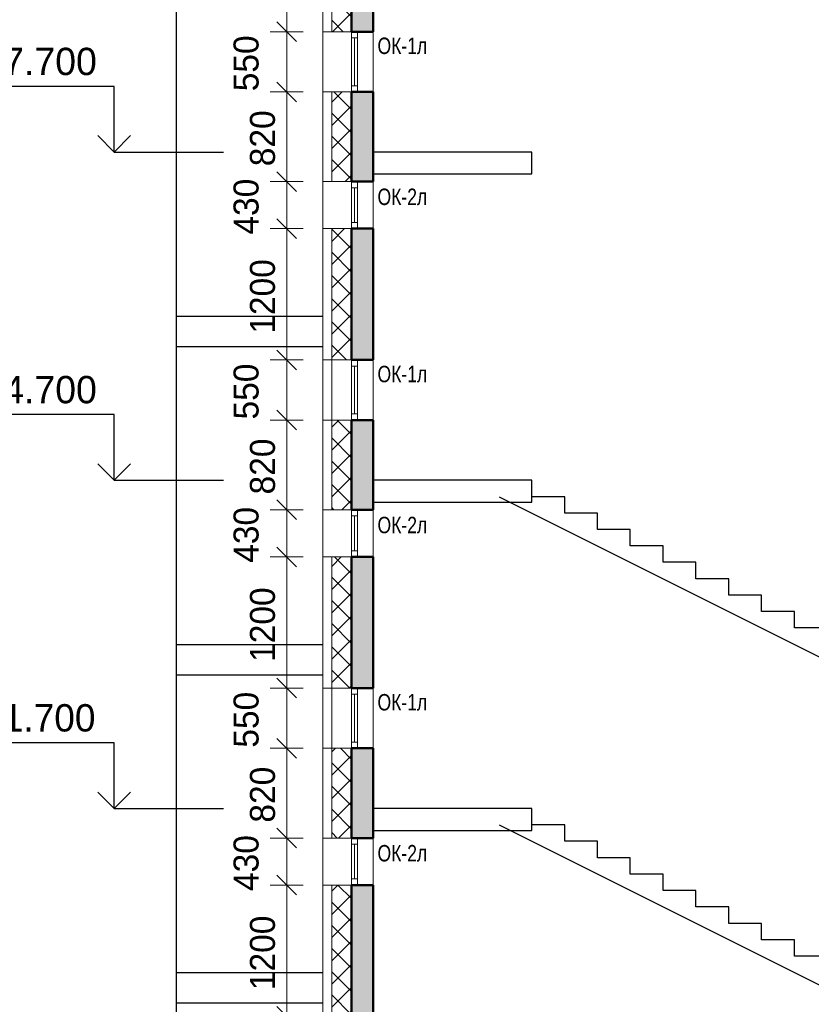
# Model space of a CAD drawing. Header units: millimetres. Extents: x 247266 to 730847, y -636031 to 10052.
# Tile 7 of 256: x 524080 to 531318, y -467781 to -458781. Entities that reach past the tile are written whole.
import ezdxf

# ---------------------------------------------------------------- set-up
doc = ezdxf.new("R2010")
doc.units = ezdxf.units.MM
for name, color, linetype, lineweight in [('A_012_ПРОЕМ', 7, 'Continuous', 25), ('Standard', 7, 'Continuous', 25), ('Двери', 7, 'Continuous', 25), ('Навесной фасад', 7, 'Continuous', 25), ('Общий01', 7, 'Continuous', 13), ('Общий02', 7, 'Continuous', 18), ('Размерная линия_ общее', 7, 'Continuous', 25), ('Стена_ бетон несущ.', 7, 'Continuous', 70)]:
    doc.layers.add(name, color=color, linetype=linetype, lineweight=lineweight)
doc.styles.add('ARIAL', font='arial.ttf')
doc.styles.add('Century Gothic', font='GOTHIC.TTF')
doc.dimstyles.new('DIMSTYLE_3', dxfattribs={"dimtxt": 229, "dimasz": 300, "dimexe": 0, "dimexo": 0, "dimgap": 114.5, "dimtad": 2, "dimdec": 0, "dimrnd": 1, "dimzin": 12, "dimdsep": 46, "dimtxsty": 'Century Gothic', "dimblk1": 'ALL_ML_STRICH', "dimblk2": 'ALL_ML_STRICH', "dimsah": 1, "dimcen": 0, "dimclrd": 256, "dimclre": 256, "dimclrt": 256, "dimadec": 0, "dimazin": 0, "dimtfac": 1, "dimtdec": 0, "dimtix": 1, "dimtmove": 2, "dimatfit": 3, "dimfxl": 0, "dimtvp": 1.2, "dimtzin": 0, "dimlwd": 0, "dimlwe": 13, "dimarcsym": 0})
doc.dimstyles.new('DIMSTYLE_8', dxfattribs={"dimtxt": 229, "dimasz": 300, "dimexe": 0, "dimexo": 0, "dimgap": 114.5, "dimtad": 2, "dimdec": 0, "dimrnd": 1, "dimzin": 12, "dimdsep": 46, "dimtxsty": 'Century Gothic', "dimblk1": 'ALL_ML_STRICH', "dimblk2": 'ALL_ML_STRICH', "dimsah": 1, "dimcen": 0, "dimclrd": 256, "dimclre": 256, "dimclrt": 256, "dimadec": 0, "dimazin": 0, "dimtfac": 1, "dimtdec": 0, "dimtix": 1, "dimtmove": 2, "dimatfit": 3, "dimfxl": 0, "dimtzin": 0, "dimlwd": 0, "dimlwe": 13, "dimarcsym": 0})
pattern_1 = [(45, (615978.7, -278424.58), (-106.06602, 106.06602), []), (135, (615978.7, -278424.58), (-106.06602, -106.06602), [])]

# ---------------------------------------------------------------- blocks, each defined once
blk = doc.blocks.new('СЛОЖНЫЙ_ОБЪЕКТ_14')
at = {"layer": 'Общий01', "color": 7, "linetype": 'Continuous', "lineweight": 25, "transparency": 33554687}
for p, q in [((-87515.5, -187716.8), (-84515.5, -189216.8)), ((-86915.5, -187716.8), (-87215.5, -187716.8)), ((-86915.5, -187866.8), (-86915.5, -187716.8)), ((-86615.5, -187866.8), (-86915.5, -187866.8)), ((-86615.5, -188016.8), (-86615.5, -187866.8)), ((-86315.5, -188016.8), (-86615.5, -188016.8)), ((-86315.5, -188166.8), (-86315.5, -188016.8)), ((-86015.5, -188166.8), (-86315.5, -188166.8)), ((-86015.5, -188316.8), (-86015.5, -188166.8)), ((-85715.5, -188316.8), (-86015.5, -188316.8)), ((-85715.5, -188466.8), (-85715.5, -188316.8)), ((-85415.5, -188466.8), (-85715.5, -188466.8)), ((-85415.5, -188616.8), (-85415.5, -188466.8)), ((-85115.5, -188616.8), (-85415.5, -188616.8)), ((-85115.5, -188766.8), (-85115.5, -188616.8)), ((-84815.5, -188766.8), (-85115.5, -188766.8)), ((-84815.5, -188916.8), (-84815.5, -188766.8)), ((-84515.5, -188916.8), (-84815.5, -188916.8)), ((-84515.5, -189166.8), (-84515.5, -188916.8))]:
    blk.add_line(p, q, dxfattribs=at)
blk = doc.blocks.new('СЛОЖНЫЙ_ОБЪЕКТ_15')
at = {"layer": 'Общий01', "color": 7, "linetype": 'Continuous', "lineweight": 25, "transparency": 33554687}
for p, q in [((-87515.5, -184716.8), (-84515.5, -186216.8)), ((-86915.5, -184716.8), (-87215.5, -184716.8)), ((-86915.5, -184866.8), (-86915.5, -184716.8)), ((-86615.5, -184866.8), (-86915.5, -184866.8)), ((-86615.5, -185016.8), (-86615.5, -184866.8)), ((-86315.5, -185016.8), (-86615.5, -185016.8)), ((-86315.5, -185166.8), (-86315.5, -185016.8)), ((-86015.5, -185166.8), (-86315.5, -185166.8)), ((-86015.5, -185316.8), (-86015.5, -185166.8)), ((-85715.5, -185316.8), (-86015.5, -185316.8)), ((-85715.5, -185466.8), (-85715.5, -185316.8)), ((-85415.5, -185466.8), (-85715.5, -185466.8)), ((-85415.5, -185616.8), (-85415.5, -185466.8)), ((-85115.5, -185616.8), (-85415.5, -185616.8)), ((-85115.5, -185766.8), (-85115.5, -185616.8)), ((-84815.5, -185766.8), (-85115.5, -185766.8)), ((-84815.5, -185916.8), (-84815.5, -185766.8)), ((-84515.5, -185916.8), (-84815.5, -185916.8)), ((-84515.5, -186166.8), (-84515.5, -185916.8))]:
    blk.add_line(p, q, dxfattribs=at)
blk = doc.blocks.new('ALL_ML_STRICH')
at = {"color": 0, "linetype": 'ByBlock', "lineweight": -2}
for p, q in [((-0.3, -0.3), (0.3, 0.3)), ((0, -0.5), (0, 0.5)), ((-1, 0), (0.5, 0))]:
    blk.add_line(p, q, dxfattribs=at)
blk = doc.blocks.new('*D673')
at = {"layer": 'DEFPOINTS', "color": 0, "ltscale": 100, "transparency": 33554687}
for p in [(526521.6, -467891.4), (526521.6, -467891.4), (526521.6, -468441.4)]:
    blk.add_point(p, dxfattribs=at)
at = {"layer": 'Размерная линия_ общее', "color": 218, "linetype": 'Continuous', "lineweight": 0, "transparency": 33554687}
for p, q in [((526521.6, -467591.4), (526521.6, -467291.4)), ((526521.6, -468441.4), (526521.6, -467891.4)), ((526521.6, -468741.4), (526521.6, -469041.4))]:
    blk.add_line(p, q, dxfattribs=at)
at = {"layer": 'Размерная линия_ общее', "color": 218, "linetype": 'Continuous', "lineweight": 13, "transparency": 33554687}
for p, q in [((526521.6, -467891.4), (526521.6, -467891.4)), ((526521.6, -468441.4), (526521.6, -468441.4))]:
    blk.add_line(p, q, dxfattribs=at)
at = {"layer": 'Размерная линия_ общее', "color": 218, "lineweight": 0, "ltscale": 100, "xscale": 300, "yscale": 300, "zscale": 300}
for p, rotation in [((526521.6, -467891.4), 270), ((526521.6, -468441.4), 90)]:
    blk.add_blockref('ALL_ML_STRICH', p, dxfattribs=dict(at, rotation=rotation))
at = {"layer": 'Размерная линия_ общее', "color": 218, "lineweight": 13, "ltscale": 100, "transparency": 33554687, "insert": (526151.3, -468180.3), "char_height": 229, "width": 490.714, "attachment_point": 5, "rotation": 90, "style": 'Century Gothic'}
blk.add_mtext('550', dxfattribs=at)
blk = doc.blocks.new('*D674')
at = {"layer": 'DEFPOINTS', "color": 0, "ltscale": 100, "transparency": 33554687}
for p in [(526521.6, -466691.4), (526521.6, -466691.4), (526521.6, -467891.4)]:
    blk.add_point(p, dxfattribs=at)
at = {"layer": 'Размерная линия_ общее', "color": 218, "linetype": 'Continuous', "lineweight": 0, "transparency": 33554687}
for p, q in [((526521.6, -466391.4), (526521.6, -466091.4)), ((526521.6, -467891.4), (526521.6, -466691.4)), ((526521.6, -468191.4), (526521.6, -468491.4))]:
    blk.add_line(p, q, dxfattribs=at)
at = {"layer": 'Размерная линия_ общее', "color": 218, "linetype": 'Continuous', "lineweight": 13, "transparency": 33554687}
for p, q in [((526521.6, -466691.4), (526521.6, -466691.4)), ((526521.6, -467891.4), (526521.6, -467891.4))]:
    blk.add_line(p, q, dxfattribs=at)
at = {"layer": 'Размерная линия_ общее', "color": 218, "lineweight": 0, "ltscale": 100, "xscale": 300, "yscale": 300, "zscale": 300}
for p, rotation in [((526521.6, -466691.4), 270), ((526521.6, -467891.4), 90)]:
    blk.add_blockref('ALL_ML_STRICH', p, dxfattribs=dict(at, rotation=rotation))
at = {"layer": 'Размерная линия_ общее', "color": 218, "lineweight": 13, "ltscale": 100, "transparency": 33554687, "insert": (526301.3, -467311.1), "char_height": 229, "width": 654.286, "attachment_point": 5, "rotation": 90, "style": 'Century Gothic'}
blk.add_mtext('1200', dxfattribs=at)
blk = doc.blocks.new('*D675')
at = {"layer": 'DEFPOINTS', "color": 0, "ltscale": 100, "transparency": 33554687}
for p in [(526521.6, -466261.4), (526521.6, -466261.4), (526521.6, -466691.4)]:
    blk.add_point(p, dxfattribs=at)
at = {"layer": 'Размерная линия_ общее', "color": 218, "linetype": 'Continuous', "lineweight": 0, "transparency": 33554687}
for p, q in [((526521.6, -465961.4), (526521.6, -465661.4)), ((526521.6, -466691.4), (526521.6, -466261.4)), ((526521.6, -466991.4), (526521.6, -467291.4))]:
    blk.add_line(p, q, dxfattribs=at)
at = {"layer": 'Размерная линия_ общее', "color": 218, "linetype": 'Continuous', "lineweight": 13, "transparency": 33554687}
for p, q in [((526521.6, -466261.4), (526521.6, -466261.4)), ((526521.6, -466691.4), (526521.6, -466691.4))]:
    blk.add_line(p, q, dxfattribs=at)
at = {"layer": 'Размерная линия_ общее', "color": 218, "lineweight": 0, "ltscale": 100, "xscale": 300, "yscale": 300, "zscale": 300}
for p, rotation in [((526521.6, -466261.4), 270), ((526521.6, -466691.4), 90)]:
    blk.add_blockref('ALL_ML_STRICH', p, dxfattribs=dict(at, rotation=rotation))
at = {"layer": 'Размерная линия_ общее', "color": 218, "lineweight": 13, "ltscale": 100, "transparency": 33554687, "insert": (526151.3, -466490.3), "char_height": 229, "width": 490.714, "attachment_point": 5, "rotation": 90, "style": 'Century Gothic'}
blk.add_mtext('430', dxfattribs=at)
blk = doc.blocks.new('*D676')
at = {"layer": 'DEFPOINTS', "color": 0, "ltscale": 100, "transparency": 33554687}
for p in [(526521.6, -465441.4), (526521.6, -465441.4), (526521.6, -466261.4)]:
    blk.add_point(p, dxfattribs=at)
at = {"layer": 'Размерная линия_ общее', "color": 218, "linetype": 'Continuous', "lineweight": 0, "transparency": 33554687}
for p, q in [((526521.6, -465141.4), (526521.6, -464841.4)), ((526521.6, -466261.4), (526521.6, -465441.4)), ((526521.6, -466561.4), (526521.6, -466861.4))]:
    blk.add_line(p, q, dxfattribs=at)
at = {"layer": 'Размерная линия_ общее', "color": 218, "linetype": 'Continuous', "lineweight": 13, "transparency": 33554687}
for p, q in [((526521.6, -465441.4), (526521.6, -465441.4)), ((526521.6, -466261.4), (526521.6, -466261.4))]:
    blk.add_line(p, q, dxfattribs=at)
at = {"layer": 'Размерная линия_ общее', "color": 218, "lineweight": 0, "ltscale": 100, "xscale": 300, "yscale": 300, "zscale": 300}
for p, rotation in [((526521.6, -465441.4), 270), ((526521.6, -466261.4), 90)]:
    blk.add_blockref('ALL_ML_STRICH', p, dxfattribs=dict(at, rotation=rotation))
at = {"layer": 'Размерная линия_ общее', "color": 218, "lineweight": 13, "ltscale": 100, "transparency": 33554687, "insert": (526301.3, -465865.3), "char_height": 229, "width": 490.714, "attachment_point": 5, "rotation": 90, "style": 'Century Gothic'}
blk.add_mtext('820', dxfattribs=at)
blk = doc.blocks.new('*D677')
at = {"layer": 'DEFPOINTS', "color": 0, "ltscale": 100, "transparency": 33554687}
for p in [(526521.6, -464891.4), (526521.6, -464891.4), (526521.6, -465441.4)]:
    blk.add_point(p, dxfattribs=at)
at = {"layer": 'Размерная линия_ общее', "color": 218, "linetype": 'Continuous', "lineweight": 0, "transparency": 33554687}
for p, q in [((526521.6, -464591.4), (526521.6, -464291.4)), ((526521.6, -465441.4), (526521.6, -464891.4)), ((526521.6, -465741.4), (526521.6, -466041.4))]:
    blk.add_line(p, q, dxfattribs=at)
at = {"layer": 'Размерная линия_ общее', "color": 218, "linetype": 'Continuous', "lineweight": 13, "transparency": 33554687}
for p, q in [((526521.6, -464891.4), (526521.6, -464891.4)), ((526521.6, -465441.4), (526521.6, -465441.4))]:
    blk.add_line(p, q, dxfattribs=at)
at = {"layer": 'Размерная линия_ общее', "color": 218, "lineweight": 0, "ltscale": 100, "xscale": 300, "yscale": 300, "zscale": 300}
for p, rotation in [((526521.6, -464891.4), 270), ((526521.6, -465441.4), 90)]:
    blk.add_blockref('ALL_ML_STRICH', p, dxfattribs=dict(at, rotation=rotation))
at = {"layer": 'Размерная линия_ общее', "color": 218, "lineweight": 13, "ltscale": 100, "transparency": 33554687, "insert": (526151.3, -465180.3), "char_height": 229, "width": 490.714, "attachment_point": 5, "rotation": 90, "style": 'Century Gothic'}
blk.add_mtext('550', dxfattribs=at)
blk = doc.blocks.new('*D678')
at = {"layer": 'DEFPOINTS', "color": 0, "ltscale": 100, "transparency": 33554687}
for p in [(526521.6, -463691.4), (526521.6, -463691.4), (526521.6, -464891.4)]:
    blk.add_point(p, dxfattribs=at)
at = {"layer": 'Размерная линия_ общее', "color": 218, "linetype": 'Continuous', "lineweight": 0, "transparency": 33554687}
for p, q in [((526521.6, -463391.4), (526521.6, -463091.4)), ((526521.6, -464891.4), (526521.6, -463691.4)), ((526521.6, -465191.4), (526521.6, -465491.4))]:
    blk.add_line(p, q, dxfattribs=at)
at = {"layer": 'Размерная линия_ общее', "color": 218, "linetype": 'Continuous', "lineweight": 13, "transparency": 33554687}
for p, q in [((526521.6, -463691.4), (526521.6, -463691.4)), ((526521.6, -464891.4), (526521.6, -464891.4))]:
    blk.add_line(p, q, dxfattribs=at)
at = {"layer": 'Размерная линия_ общее', "color": 218, "lineweight": 0, "ltscale": 100, "xscale": 300, "yscale": 300, "zscale": 300}
for p, rotation in [((526521.6, -463691.4), 270), ((526521.6, -464891.4), 90)]:
    blk.add_blockref('ALL_ML_STRICH', p, dxfattribs=dict(at, rotation=rotation))
at = {"layer": 'Размерная линия_ общее', "color": 218, "lineweight": 13, "ltscale": 100, "transparency": 33554687, "insert": (526301.3, -464311.1), "char_height": 229, "width": 654.286, "attachment_point": 5, "rotation": 90, "style": 'Century Gothic'}
blk.add_mtext('1200', dxfattribs=at)
blk = doc.blocks.new('*D679')
at = {"layer": 'DEFPOINTS', "color": 0, "ltscale": 100, "transparency": 33554687}
for p in [(526521.6, -463261.4), (526521.6, -463261.4), (526521.6, -463691.4)]:
    blk.add_point(p, dxfattribs=at)
at = {"layer": 'Размерная линия_ общее', "color": 218, "linetype": 'Continuous', "lineweight": 0, "transparency": 33554687}
for p, q in [((526521.6, -462961.4), (526521.6, -462661.4)), ((526521.6, -463691.4), (526521.6, -463261.4)), ((526521.6, -463991.4), (526521.6, -464291.4))]:
    blk.add_line(p, q, dxfattribs=at)
at = {"layer": 'Размерная линия_ общее', "color": 218, "linetype": 'Continuous', "lineweight": 13, "transparency": 33554687}
for p, q in [((526521.6, -463261.4), (526521.6, -463261.4)), ((526521.6, -463691.4), (526521.6, -463691.4))]:
    blk.add_line(p, q, dxfattribs=at)
at = {"layer": 'Размерная линия_ общее', "color": 218, "lineweight": 0, "ltscale": 100, "xscale": 300, "yscale": 300, "zscale": 300}
for p, rotation in [((526521.6, -463261.4), 270), ((526521.6, -463691.4), 90)]:
    blk.add_blockref('ALL_ML_STRICH', p, dxfattribs=dict(at, rotation=rotation))
at = {"layer": 'Размерная линия_ общее', "color": 218, "lineweight": 13, "ltscale": 100, "transparency": 33554687, "insert": (526151.3, -463490.3), "char_height": 229, "width": 490.714, "attachment_point": 5, "rotation": 90, "style": 'Century Gothic'}
blk.add_mtext('430', dxfattribs=at)
blk = doc.blocks.new('*D680')
at = {"layer": 'DEFPOINTS', "color": 0, "ltscale": 100, "transparency": 33554687}
for p in [(526521.6, -462441.4), (526521.6, -462441.4), (526521.6, -463261.4)]:
    blk.add_point(p, dxfattribs=at)
at = {"layer": 'Размерная линия_ общее', "color": 218, "linetype": 'Continuous', "lineweight": 0, "transparency": 33554687}
for p, q in [((526521.6, -462141.4), (526521.6, -461841.4)), ((526521.6, -463261.4), (526521.6, -462441.4)), ((526521.6, -463561.4), (526521.6, -463861.4))]:
    blk.add_line(p, q, dxfattribs=at)
at = {"layer": 'Размерная линия_ общее', "color": 218, "linetype": 'Continuous', "lineweight": 13, "transparency": 33554687}
for p, q in [((526521.6, -462441.4), (526521.6, -462441.4)), ((526521.6, -463261.4), (526521.6, -463261.4))]:
    blk.add_line(p, q, dxfattribs=at)
at = {"layer": 'Размерная линия_ общее', "color": 218, "lineweight": 0, "ltscale": 100, "xscale": 300, "yscale": 300, "zscale": 300}
for p, rotation in [((526521.6, -462441.4), 270), ((526521.6, -463261.4), 90)]:
    blk.add_blockref('ALL_ML_STRICH', p, dxfattribs=dict(at, rotation=rotation))
at = {"layer": 'Размерная линия_ общее', "color": 218, "lineweight": 13, "ltscale": 100, "transparency": 33554687, "insert": (526301.3, -462865.3), "char_height": 229, "width": 490.714, "attachment_point": 5, "rotation": 90, "style": 'Century Gothic'}
blk.add_mtext('820', dxfattribs=at)
blk = doc.blocks.new('*D681')
at = {"layer": 'DEFPOINTS', "color": 0, "ltscale": 100, "transparency": 33554687}
for p in [(526521.6, -461891.4), (526521.6, -461891.4), (526521.6, -462441.4)]:
    blk.add_point(p, dxfattribs=at)
at = {"layer": 'Размерная линия_ общее', "color": 218, "linetype": 'Continuous', "lineweight": 0, "transparency": 33554687}
for p, q in [((526521.6, -461591.4), (526521.6, -461291.4)), ((526521.6, -462441.4), (526521.6, -461891.4)), ((526521.6, -462741.4), (526521.6, -463041.4))]:
    blk.add_line(p, q, dxfattribs=at)
at = {"layer": 'Размерная линия_ общее', "color": 218, "linetype": 'Continuous', "lineweight": 13, "transparency": 33554687}
for p, q in [((526521.6, -461891.4), (526521.6, -461891.4)), ((526521.6, -462441.4), (526521.6, -462441.4))]:
    blk.add_line(p, q, dxfattribs=at)
at = {"layer": 'Размерная линия_ общее', "color": 218, "lineweight": 0, "ltscale": 100, "xscale": 300, "yscale": 300, "zscale": 300}
for p, rotation in [((526521.6, -461891.4), 270), ((526521.6, -462441.4), 90)]:
    blk.add_blockref('ALL_ML_STRICH', p, dxfattribs=dict(at, rotation=rotation))
at = {"layer": 'Размерная линия_ общее', "color": 218, "lineweight": 13, "ltscale": 100, "transparency": 33554687, "insert": (526151.3, -462180.3), "char_height": 229, "width": 490.714, "attachment_point": 5, "rotation": 90, "style": 'Century Gothic'}
blk.add_mtext('550', dxfattribs=at)
blk = doc.blocks.new('*D682')
at = {"layer": 'DEFPOINTS', "color": 0, "ltscale": 100, "transparency": 33554687}
for p in [(526521.6, -460691.4), (526521.6, -460691.4), (526521.6, -461891.4)]:
    blk.add_point(p, dxfattribs=at)
at = {"layer": 'Размерная линия_ общее', "color": 218, "linetype": 'Continuous', "lineweight": 0, "transparency": 33554687}
for p, q in [((526521.6, -460391.4), (526521.6, -460091.4)), ((526521.6, -461891.4), (526521.6, -460691.4)), ((526521.6, -462191.4), (526521.6, -462491.4))]:
    blk.add_line(p, q, dxfattribs=at)
at = {"layer": 'Размерная линия_ общее', "color": 218, "linetype": 'Continuous', "lineweight": 13, "transparency": 33554687}
for p, q in [((526521.6, -460691.4), (526521.6, -460691.4)), ((526521.6, -461891.4), (526521.6, -461891.4))]:
    blk.add_line(p, q, dxfattribs=at)
at = {"layer": 'Размерная линия_ общее', "color": 218, "lineweight": 0, "ltscale": 100, "xscale": 300, "yscale": 300, "zscale": 300}
for p, rotation in [((526521.6, -460691.4), 270), ((526521.6, -461891.4), 90)]:
    blk.add_blockref('ALL_ML_STRICH', p, dxfattribs=dict(at, rotation=rotation))
at = {"layer": 'Размерная линия_ общее', "color": 218, "lineweight": 13, "ltscale": 100, "transparency": 33554687, "insert": (526301.3, -461311.1), "char_height": 229, "width": 654.286, "attachment_point": 5, "rotation": 90, "style": 'Century Gothic'}
blk.add_mtext('1200', dxfattribs=at)
blk = doc.blocks.new('*D683')
at = {"layer": 'DEFPOINTS', "color": 0, "ltscale": 100, "transparency": 33554687}
for p in [(526521.6, -460261.4), (526521.6, -460261.4), (526521.6, -460691.4)]:
    blk.add_point(p, dxfattribs=at)
at = {"layer": 'Размерная линия_ общее', "color": 218, "linetype": 'Continuous', "lineweight": 0, "transparency": 33554687}
for p, q in [((526521.6, -459961.4), (526521.6, -459661.4)), ((526521.6, -460691.4), (526521.6, -460261.4)), ((526521.6, -460991.4), (526521.6, -461291.4))]:
    blk.add_line(p, q, dxfattribs=at)
at = {"layer": 'Размерная линия_ общее', "color": 218, "linetype": 'Continuous', "lineweight": 13, "transparency": 33554687}
for p, q in [((526521.6, -460261.4), (526521.6, -460261.4)), ((526521.6, -460691.4), (526521.6, -460691.4))]:
    blk.add_line(p, q, dxfattribs=at)
at = {"layer": 'Размерная линия_ общее', "color": 218, "lineweight": 0, "ltscale": 100, "xscale": 300, "yscale": 300, "zscale": 300}
for p, rotation in [((526521.6, -460261.4), 270), ((526521.6, -460691.4), 90)]:
    blk.add_blockref('ALL_ML_STRICH', p, dxfattribs=dict(at, rotation=rotation))
at = {"layer": 'Размерная линия_ общее', "color": 218, "lineweight": 13, "ltscale": 100, "transparency": 33554687, "insert": (526151.3, -460490.3), "char_height": 229, "width": 490.714, "attachment_point": 5, "rotation": 90, "style": 'Century Gothic'}
blk.add_mtext('430', dxfattribs=at)
blk = doc.blocks.new('*D684')
at = {"layer": 'DEFPOINTS', "color": 0, "ltscale": 100, "transparency": 33554687}
for p in [(526521.6, -459441.4), (526521.6, -459441.4), (526521.6, -460261.4)]:
    blk.add_point(p, dxfattribs=at)
at = {"layer": 'Размерная линия_ общее', "color": 218, "linetype": 'Continuous', "lineweight": 0, "transparency": 33554687}
for p, q in [((526521.6, -459141.4), (526521.6, -458841.4)), ((526521.6, -460261.4), (526521.6, -459441.4)), ((526521.6, -460561.4), (526521.6, -460861.4))]:
    blk.add_line(p, q, dxfattribs=at)
at = {"layer": 'Размерная линия_ общее', "color": 218, "linetype": 'Continuous', "lineweight": 13, "transparency": 33554687}
for p, q in [((526521.6, -459441.4), (526521.6, -459441.4)), ((526521.6, -460261.4), (526521.6, -460261.4))]:
    blk.add_line(p, q, dxfattribs=at)
at = {"layer": 'Размерная линия_ общее', "color": 218, "lineweight": 0, "ltscale": 100, "xscale": 300, "yscale": 300, "zscale": 300}
for p, rotation in [((526521.6, -459441.4), 270), ((526521.6, -460261.4), 90)]:
    blk.add_blockref('ALL_ML_STRICH', p, dxfattribs=dict(at, rotation=rotation))
at = {"layer": 'Размерная линия_ общее', "color": 218, "lineweight": 13, "ltscale": 100, "transparency": 33554687, "insert": (526301.3, -459865.3), "char_height": 229, "width": 490.714, "attachment_point": 5, "rotation": 90, "style": 'Century Gothic'}
blk.add_mtext('820', dxfattribs=at)
blk = doc.blocks.new('*D685')
at = {"layer": 'DEFPOINTS', "color": 0, "ltscale": 100, "transparency": 33554687}
for p in [(526521.6, -458891.4), (526521.6, -458891.4), (526521.6, -459441.4)]:
    blk.add_point(p, dxfattribs=at)
at = {"layer": 'Размерная линия_ общее', "color": 218, "linetype": 'Continuous', "lineweight": 0, "transparency": 33554687}
for p, q in [((526521.6, -458591.4), (526521.6, -458291.4)), ((526521.6, -459441.4), (526521.6, -458891.4)), ((526521.6, -459741.4), (526521.6, -460041.4))]:
    blk.add_line(p, q, dxfattribs=at)
at = {"layer": 'Размерная линия_ общее', "color": 218, "linetype": 'Continuous', "lineweight": 13, "transparency": 33554687}
for p, q in [((526521.6, -458891.4), (526521.6, -458891.4)), ((526521.6, -459441.4), (526521.6, -459441.4))]:
    blk.add_line(p, q, dxfattribs=at)
at = {"layer": 'Размерная линия_ общее', "color": 218, "lineweight": 0, "ltscale": 100, "xscale": 300, "yscale": 300, "zscale": 300}
for p, rotation in [((526521.6, -458891.4), 270), ((526521.6, -459441.4), 90)]:
    blk.add_blockref('ALL_ML_STRICH', p, dxfattribs=dict(at, rotation=rotation))
at = {"layer": 'Размерная линия_ общее', "color": 218, "lineweight": 13, "ltscale": 100, "transparency": 33554687, "insert": (526151.3, -459180.3), "char_height": 229, "width": 490.714, "attachment_point": 5, "rotation": 90, "style": 'Century Gothic'}
blk.add_mtext('550', dxfattribs=at)
blk = doc.blocks.new('*D686')
at = {"layer": 'DEFPOINTS', "color": 0, "ltscale": 100, "transparency": 33554687}
for p in [(526521.6, -457691.4), (526521.6, -457691.4), (526521.6, -458891.4)]:
    blk.add_point(p, dxfattribs=at)
at = {"layer": 'Размерная линия_ общее', "color": 218, "linetype": 'Continuous', "lineweight": 0, "transparency": 33554687}
for p, q in [((526521.6, -457391.4), (526521.6, -457091.4)), ((526521.6, -458891.4), (526521.6, -457691.4)), ((526521.6, -459191.4), (526521.6, -459491.4))]:
    blk.add_line(p, q, dxfattribs=at)
at = {"layer": 'Размерная линия_ общее', "color": 218, "linetype": 'Continuous', "lineweight": 13, "transparency": 33554687}
for p, q in [((526521.6, -457691.4), (526521.6, -457691.4)), ((526521.6, -458891.4), (526521.6, -458891.4))]:
    blk.add_line(p, q, dxfattribs=at)
at = {"layer": 'Размерная линия_ общее', "color": 218, "lineweight": 0, "ltscale": 100, "xscale": 300, "yscale": 300, "zscale": 300}
for p, rotation in [((526521.6, -457691.4), 270), ((526521.6, -458891.4), 90)]:
    blk.add_blockref('ALL_ML_STRICH', p, dxfattribs=dict(at, rotation=rotation))
at = {"layer": 'Размерная линия_ общее', "color": 218, "lineweight": 13, "ltscale": 100, "transparency": 33554687, "insert": (526301.3, -458311.1), "char_height": 229, "width": 654.286, "attachment_point": 5, "rotation": 90, "style": 'Century Gothic'}
blk.add_mtext('1200', dxfattribs=at)
blk = doc.blocks.new('COMPLEX_ELEVATIONDIM_1')
at = {"layer": 'Размерная линия_ общее', "color": 7, "linetype": 'Continuous', "lineweight": 25, "transparency": 33554687}
for p, q in [((-91034.2, -180966.8), (-92234.2, -180966.8)), ((-91034.2, -181566.8), (-91034.2, -180966.8)), ((-91034.2, -181566.8), (-91184.2, -181416.8)), ((-91034.2, -181566.8), (-90884.2, -181416.8)), ((-91034.2, -181566.8), (-91034.2, -181566.8)), ((-91034.2, -181566.8), (-91034.2, -181566.8)), ((-91034.2, -181566.8), (-90034.2, -181566.8)), ((-91034.2, -181566.8), (-91034.2, -181566.8)), ((-91034.2, -181566.8), (-91034.2, -181566.8)), ((-91034.2, -183966.8), (-92234.2, -183966.8)), ((-91034.2, -184566.8), (-91034.2, -183966.8)), ((-91034.2, -184566.8), (-91184.2, -184416.8)), ((-91034.2, -184566.8), (-90884.2, -184416.8)), ((-91034.2, -184566.8), (-91034.2, -184566.8)), ((-91034.2, -184566.8), (-91034.2, -184566.8)), ((-91034.2, -184566.8), (-90034.2, -184566.8)), ((-91034.2, -184566.8), (-91034.2, -184566.8)), ((-91034.2, -184566.8), (-91034.2, -184566.8)), ((-91034.2, -186966.8), (-92234.2, -186966.8)), ((-91034.2, -187566.8), (-91034.2, -186966.8)), ((-91034.2, -187566.8), (-91184.2, -187416.8)), ((-91034.2, -187566.8), (-90884.2, -187416.8)), ((-91034.2, -187566.8), (-91034.2, -187566.8)), ((-91034.2, -187566.8), (-91034.2, -187566.8)), ((-91034.2, -187566.8), (-90034.2, -187566.8)), ((-91034.2, -187566.8), (-91034.2, -187566.8)), ((-91034.2, -187566.8), (-91034.2, -187566.8))]:
    blk.add_line(p, q, dxfattribs=at)
at = {"layer": 'Размерная линия_ общее', "color": 7, "linetype": 'Continuous', "lineweight": 25, "transparency": 33554687, "char_height": 250, "attachment_point": 7, "style": 'ARIAL'}
for s, insert, width in [('\\W0.98;+17.700', (-92439.6, -180866.8), 1394.594), ('\\W0.98;+14.700', (-92439.6, -183866.8), 1394.594), ('\\W0.97;+11.700', (-92439.6, -186866.8), 1392.793)]:
    blk.add_mtext(s, dxfattribs=dict(at, insert=insert, width=width))

msp = doc.modelspace()

# ---------------------------------------------------------------- hatches: boundary and pattern name
at = {"layer": 'Навесной фасад', "linetype": 'Continuous', "lineweight": 18, "transparency": 33554687}
h = msp.add_hatch(dxfattribs=at)
h.set_pattern_fill('__________6', color=256, scale=100, style=0, pattern_type=2)
h.set_pattern_definition(pattern_1)
h.paths.add_polyline_path([(527113.16, -458891.38), (527113.16, -457691.38), (526933.16, -457691.38), (526933.16, -458891.38)], flags=0)
h = msp.add_hatch(dxfattribs=at)
h.set_pattern_fill('__________6', color=256, scale=100, style=0, pattern_type=2)
h.set_pattern_definition(pattern_1)
h.paths.add_polyline_path([(527113.16, -459441.38), (526933.16, -459441.38), (526933.16, -460261.38), (527113.16, -460261.38)], flags=0)
h = msp.add_hatch(dxfattribs=at)
h.set_pattern_fill('__________6', color=256, scale=100, style=0, pattern_type=2)
h.set_pattern_definition(pattern_1)
h.paths.add_polyline_path([(526933.16, -460691.38), (526933.16, -461891.38), (527113.16, -461891.38), (527113.16, -460691.38)], flags=0)
h = msp.add_hatch(dxfattribs=at)
h.set_pattern_fill('__________6', color=256, scale=100, style=0, pattern_type=2)
h.set_pattern_definition(pattern_1)
h.paths.add_polyline_path([(526933.16, -463261.38), (527113.16, -463261.38), (527113.16, -462441.38), (526933.16, -462441.38)], flags=0)
h = msp.add_hatch(dxfattribs=at)
h.set_pattern_fill('__________6', color=256, scale=100, style=0, pattern_type=2)
h.set_pattern_definition(pattern_1)
h.paths.add_polyline_path([(526933.16, -463691.38), (526933.16, -464891.38), (527113.16, -464891.38), (527113.16, -463691.38)], flags=0)
h = msp.add_hatch(dxfattribs=at)
h.set_pattern_fill('__________6', color=256, scale=100, style=0, pattern_type=2)
h.set_pattern_definition(pattern_1)
h.paths.add_polyline_path([(526933.16, -465441.38), (526933.16, -466261.38), (527113.16, -466261.38), (527113.16, -465441.38)], flags=0)
h = msp.add_hatch(dxfattribs=at)
h.set_pattern_fill('__________6', color=256, scale=100, style=0, pattern_type=2)
h.set_pattern_definition(pattern_1)
h.paths.add_polyline_path([(526933.16, -467891.38), (527113.16, -467891.38), (527113.16, -466691.38), (526933.16, -466691.38)], flags=0)
at = {"layer": 'Стена_ бетон несущ.', "linetype": 'Continuous', "lineweight": 25, "transparency": 33554687}
for points in [[(527313.16, -458891.38), (527313.16, -457691.38), (527113.16, -457691.38), (527113.16, -458891.38)], [(527313.16, -460261.38), (527313.16, -459441.38), (527113.16, -459441.38), (527113.16, -460261.38)], [(527113.16, -461891.38), (527313.16, -461891.38), (527313.16, -460691.38), (527113.16, -460691.38)], [(527313.16, -463261.38), (527313.16, -462441.38), (527113.16, -462441.38), (527113.16, -463261.38)], [(527313.16, -464891.38), (527313.16, -463691.38), (527113.16, -463691.38), (527113.16, -464891.38)], [(527313.16, -466261.38), (527313.16, -465441.38), (527113.16, -465441.38), (527113.16, -466261.38)], [(527113.16, -466691.38), (527113.16, -467891.38), (527313.16, -467891.38), (527313.16, -466691.38)]]:
    msp.add_hatch(color=256, dxfattribs=at).paths.add_polyline_path(points)

# ---------------------------------------------------------------- linework, layer by layer
at = {"layer": 'A_012_ПРОЕМ', "linetype": 'Continuous', "lineweight": 50, "transparency": 33554687}
for p, q in [((527113.16, -457691.38), (527113.16, -458891.38)), ((527313.16, -458891.38), (527313.16, -457691.38)), ((527113.16, -458891.38), (527169.16, -458891.38)), ((527169.16, -458891.38), (527313.16, -458891.38)), ((527169.16, -459441.38), (527113.16, -459441.38)), ((527113.16, -459441.38), (527113.16, -460261.38)), ((527313.16, -459441.38), (527169.16, -459441.38)), ((527313.16, -460261.38), (527313.16, -459441.38)), ((527113.16, -460261.38), (527169.16, -460261.38)), ((527169.16, -460261.38), (527313.16, -460261.38)), ((527169.16, -460691.38), (527113.16, -460691.38)), ((527113.16, -460691.38), (527113.16, -461891.38)), ((527313.16, -460691.38), (527169.16, -460691.38)), ((527313.16, -461891.38), (527313.16, -460691.38)), ((527113.16, -461891.38), (527169.16, -461891.38)), ((527169.16, -461891.38), (527313.16, -461891.38)), ((527169.16, -462441.38), (527113.16, -462441.38)), ((527113.16, -462441.38), (527113.16, -463261.38)), ((527313.16, -462441.38), (527169.16, -462441.38)), ((527313.16, -463261.38), (527313.16, -462441.38)), ((527113.16, -463261.38), (527169.16, -463261.38)), ((527169.16, -463261.38), (527313.16, -463261.38)), ((527169.16, -463691.38), (527113.16, -463691.38)), ((527113.16, -463691.38), (527113.16, -464891.38)), ((527313.16, -463691.38), (527169.16, -463691.38)), ((527313.16, -464891.38), (527313.16, -463691.38)), ((527113.16, -464891.38), (527169.16, -464891.38)), ((527169.16, -464891.38), (527313.16, -464891.38)), ((527169.16, -465441.38), (527113.16, -465441.38)), ((527113.16, -465441.38), (527113.16, -466261.38)), ((527313.16, -465441.38), (527169.16, -465441.38)), ((527313.16, -466261.38), (527313.16, -465441.38)), ((527113.16, -466261.38), (527169.16, -466261.38)), ((527169.16, -466261.38), (527313.16, -466261.38)), ((527169.16, -466691.38), (527113.16, -466691.38)), ((527113.16, -466691.38), (527113.16, -467891.38)), ((527313.16, -466691.38), (527169.16, -466691.38)), ((527313.16, -467891.38), (527313.16, -466691.38))]:
    msp.add_line(p, q, dxfattribs=at)
at = {"layer": 'Standard', "linetype": 'Continuous', "lineweight": 25, "transparency": 33554687}
for p, q in [((525513.16, -473751.38), (525513.16, -429191.38)), ((525513.16, -461491.38), (526853.16, -461491.38)), ((526853.16, -461771.38), (525513.16, -461771.38)), ((526853.16, -461771.38), (525513.16, -461771.38)), ((525513.16, -464491.38), (526853.16, -464491.38)), ((526853.16, -464771.38), (525513.16, -464771.38)), ((526853.16, -464771.38), (525513.16, -464771.38)), ((525513.16, -467491.38), (526853.16, -467491.38)), ((526853.16, -467771.38), (525513.16, -467771.38)), ((526853.16, -467771.38), (525513.16, -467771.38))]:
    msp.add_line(p, q, dxfattribs=at)
at = {"layer": 'Standard', "linetype": 'Continuous', "lineweight": 13, "transparency": 33554687}
for p, q in [((527113.16, -458891.38), (527113.16, -458947.38)), ((527169.16, -458947.38), (527169.16, -458891.38)), ((527113.16, -458947.38), (527169.16, -458947.38)), ((527113.16, -458947.38), (527113.16, -459385.38)), ((527141.16, -458947.38), (527141.16, -459385.38)), ((527169.16, -459385.38), (527169.16, -458947.38)), ((527113.16, -459385.38), (527113.16, -459441.38)), ((527169.16, -459385.38), (527113.16, -459385.38)), ((527169.16, -459441.38), (527169.16, -459385.38)), ((527113.16, -460261.38), (527113.16, -460317.38)), ((527113.16, -460317.38), (527169.16, -460317.38)), ((527113.16, -460317.38), (527113.16, -460635.38)), ((527141.16, -460317.38), (527141.16, -460635.38)), ((527169.16, -460317.38), (527169.16, -460261.38)), ((527169.16, -460635.38), (527169.16, -460317.38)), ((527113.16, -460635.38), (527113.16, -460691.38)), ((527169.16, -460635.38), (527113.16, -460635.38)), ((527169.16, -460691.38), (527169.16, -460635.38)), ((527113.16, -461891.38), (527113.16, -461947.38)), ((527113.16, -461947.38), (527169.16, -461947.38)), ((527113.16, -461947.38), (527113.16, -462385.38)), ((527141.16, -461947.38), (527141.16, -462385.38)), ((527169.16, -461947.38), (527169.16, -461891.38)), ((527169.16, -462385.38), (527169.16, -461947.38)), ((527113.16, -462385.38), (527113.16, -462441.38)), ((527169.16, -462385.38), (527113.16, -462385.38)), ((527169.16, -462441.38), (527169.16, -462385.38)), ((527113.16, -463261.38), (527113.16, -463317.38)), ((527113.16, -463317.38), (527169.16, -463317.38)), ((527113.16, -463317.38), (527113.16, -463635.38)), ((527141.16, -463317.38), (527141.16, -463635.38)), ((527169.16, -463317.38), (527169.16, -463261.38)), ((527169.16, -463635.38), (527169.16, -463317.38)), ((527113.16, -463635.38), (527113.16, -463691.38)), ((527169.16, -463635.38), (527113.16, -463635.38)), ((527169.16, -463691.38), (527169.16, -463635.38)), ((527113.16, -464891.38), (527113.16, -464947.38)), ((527169.16, -464947.38), (527169.16, -464891.38)), ((527113.16, -464947.38), (527169.16, -464947.38)), ((527113.16, -464947.38), (527113.16, -465385.38)), ((527141.16, -464947.38), (527141.16, -465385.38)), ((527169.16, -465385.38), (527169.16, -464947.38)), ((527113.16, -465385.38), (527113.16, -465441.38)), ((527169.16, -465385.38), (527113.16, -465385.38)), ((527169.16, -465441.38), (527169.16, -465385.38)), ((527113.16, -466261.38), (527113.16, -466317.38)), ((527169.16, -466317.38), (527169.16, -466261.38)), ((527113.16, -466317.38), (527169.16, -466317.38)), ((527113.16, -466317.38), (527113.16, -466635.38)), ((527141.16, -466317.38), (527141.16, -466635.38)), ((527169.16, -466635.38), (527169.16, -466317.38)), ((527113.16, -466635.38), (527113.16, -466691.38)), ((527169.16, -466635.38), (527113.16, -466635.38)), ((527169.16, -466691.38), (527169.16, -466635.38))]:
    msp.add_line(p, q, dxfattribs=at)
at = {"layer": 'Навесной фасад', "linetype": 'Continuous', "lineweight": 13, "transparency": 33554687}
for p, q in [((526853.16, -429191.38), (526853.16, -469261.38)), ((526933.16, -457691.38), (526933.16, -458891.38)), ((526853.16, -458891.38), (526873.16, -458891.38)), ((526873.16, -458891.38), (526933.16, -458891.38)), ((526933.16, -458891.38), (527113.16, -458891.38)), ((527313.16, -458891.38), (527313.16, -459441.38)), ((526873.16, -459441.38), (526853.16, -459441.38)), ((526933.16, -459441.38), (526873.16, -459441.38)), ((527113.16, -459441.38), (526933.16, -459441.38)), ((526933.16, -459441.38), (526933.16, -460261.38)), ((526853.16, -460261.38), (526873.16, -460261.38)), ((526873.16, -460261.38), (526933.16, -460261.38)), ((526933.16, -460261.38), (527113.16, -460261.38)), ((527313.16, -460261.38), (527313.16, -460691.38)), ((526873.16, -460691.38), (526853.16, -460691.38)), ((526933.16, -460691.38), (526873.16, -460691.38)), ((527113.16, -460691.38), (526933.16, -460691.38)), ((526933.16, -460691.38), (526933.16, -463261.38)), ((526853.16, -461891.38), (526873.16, -461891.38)), ((526873.16, -461891.38), (526933.16, -461891.38)), ((526933.16, -461891.38), (527113.16, -461891.38)), ((527313.16, -461891.38), (527313.16, -462441.38)), ((526873.16, -462441.38), (526853.16, -462441.38)), ((526933.16, -462441.38), (526873.16, -462441.38)), ((527113.16, -462441.38), (526933.16, -462441.38)), ((526853.16, -463261.38), (526873.16, -463261.38)), ((526873.16, -463261.38), (526933.16, -463261.38)), ((526933.16, -463261.38), (527113.16, -463261.38)), ((527313.16, -463261.38), (527313.16, -463691.38)), ((526873.16, -463691.38), (526853.16, -463691.38)), ((526933.16, -463691.38), (526873.16, -463691.38)), ((527113.16, -463691.38), (526933.16, -463691.38)), ((526933.16, -463691.38), (526933.16, -466261.38)), ((526853.16, -464891.38), (526873.16, -464891.38)), ((526873.16, -464891.38), (526933.16, -464891.38)), ((526933.16, -464891.38), (527113.16, -464891.38)), ((527313.16, -464891.38), (527313.16, -465441.38)), ((526873.16, -465441.38), (526853.16, -465441.38)), ((526933.16, -465441.38), (526873.16, -465441.38)), ((527113.16, -465441.38), (526933.16, -465441.38)), ((526853.16, -466261.38), (526873.16, -466261.38)), ((526873.16, -466261.38), (526933.16, -466261.38)), ((526933.16, -466261.38), (527113.16, -466261.38)), ((527313.16, -466261.38), (527313.16, -466691.38)), ((526873.16, -466691.38), (526853.16, -466691.38)), ((526933.16, -466691.38), (526873.16, -466691.38)), ((527113.16, -466691.38), (526933.16, -466691.38)), ((526933.16, -466691.38), (526933.16, -467891.38))]:
    msp.add_line(p, q, dxfattribs=at)
at = {"layer": 'Общий02', "linetype": 'Continuous', "lineweight": 25, "transparency": 33554687}
for points in [[(528763.16, -459991.38), (527313.16, -459991.38), (527313.16, -460191.38), (528763.16, -460191.38), (528763.16, -459991.38)], [(528763.16, -462991.38), (527313.16, -462991.38), (527313.16, -463191.38), (528763.16, -463191.38), (528763.16, -462991.38)], [(528763.16, -465991.38), (527313.16, -465991.38), (527313.16, -466191.38), (528763.16, -466191.38), (528763.16, -465991.38)]]:
    msp.add_lwpolyline(points, close=True, dxfattribs=at)

# ---------------------------------------------------------------- block references
at = {"layer": 'Общий01', "linetype": 'Continuous', "lineweight": 25, "transparency": 33554687}
for name in ['СЛОЖНЫЙ_ОБЪЕКТ_15', 'СЛОЖНЫЙ_ОБЪЕКТ_14']:
    msp.add_blockref(name, (615978.7, -278424.58), dxfattribs=at)
at = {"layer": 'Размерная линия_ общее', "linetype": 'Continuous', "lineweight": 25, "transparency": 33554687}
msp.add_blockref('COMPLEX_ELEVATIONDIM_1', (615978.7, -278424.58), dxfattribs=at)

# ---------------------------------------------------------------- texts
at = {"layer": 'Двери', "linetype": 'Continuous', "lineweight": 13, "transparency": 33554687, "char_height": 150, "width": 544, "attachment_point": 7, "style": 'Century Gothic'}
for s, insert in [('\\W0.80;ОК-1л', (527351.69, -459097.35)), ('\\W0.80;ОК-2л', (527351.69, -460477.35)), ('\\W0.80;ОК-1л', (527351.69, -462097.35)), ('\\W0.80;ОК-2л', (527351.69, -463477.35)), ('\\W0.80;ОК-1л', (527351.69, -465097.35)), ('\\W0.80;ОК-2л', (527351.69, -466477.35))]:
    msp.add_mtext(s, dxfattribs=dict(at, insert=insert))

# ---------------------------------------------------------------- dimensions: what is measured, and where the dimension line sits
at = {"layer": 'Размерная линия_ общее', "linetype": 'Continuous', "lineweight": 13, "transparency": 33554687}
for base, p1, p2, dimstyle, picture, middle in [((526521.59, -457691.38), (526521.59, -458891.38), (526521.59, -457691.38), 'DIMSTYLE_8', '*D686', (526301.33, -458311.13)), ((526521.59, -458891.38), (526521.59, -459441.38), (526521.59, -458891.38), 'DIMSTYLE_8', '*D685', (526151.33, -459180.27)), ((526521.59, -459441.38), (526521.59, -460261.38), (526521.59, -459441.38), 'DIMSTYLE_8', '*D684', (526301.33, -459865.27)), ((526521.59, -460261.38), (526521.59, -460691.38), (526521.59, -460261.38), 'DIMSTYLE_3', '*D683', (526151.33, -460490.27)), ((526521.59, -460691.38), (526521.59, -461891.38), (526521.59, -460691.38), 'DIMSTYLE_8', '*D682', (526301.33, -461311.13)), ((526521.59, -461891.38), (526521.59, -462441.38), (526521.59, -461891.38), 'DIMSTYLE_8', '*D681', (526151.33, -462180.27)), ((526521.59, -462441.38), (526521.59, -463261.38), (526521.59, -462441.38), 'DIMSTYLE_8', '*D680', (526301.33, -462865.27)), ((526521.59, -463261.38), (526521.59, -463691.38), (526521.59, -463261.38), 'DIMSTYLE_3', '*D679', (526151.33, -463490.27)), ((526521.59, -463691.38), (526521.59, -464891.38), (526521.59, -463691.38), 'DIMSTYLE_8', '*D678', (526301.33, -464311.13)), ((526521.59, -464891.38), (526521.59, -465441.38), (526521.59, -464891.38), 'DIMSTYLE_8', '*D677', (526151.33, -465180.27)), ((526521.59, -465441.38), (526521.59, -466261.38), (526521.59, -465441.38), 'DIMSTYLE_8', '*D676', (526301.33, -465865.27)), ((526521.59, -466261.38), (526521.59, -466691.38), (526521.59, -466261.38), 'DIMSTYLE_3', '*D675', (526151.33, -466490.27)), ((526521.59, -466691.38), (526521.59, -467891.38), (526521.59, -466691.38), 'DIMSTYLE_8', '*D674', (526301.33, -467311.13)), ((526521.59, -467891.38), (526521.59, -468441.38), (526521.59, -467891.38), 'DIMSTYLE_8', '*D673', (526151.33, -468180.27))]:
    dim = msp.add_linear_dim(base=base, p1=p1, p2=p2, angle=90, dimstyle=dimstyle, override={"dimpost": '<>', "dimclrd": 218, "dimclre": 218, "dimclrt": 218, "dimlwd": 0, "dimlwe": 13}, dxfattribs=at)
    dim.commit()
    dim.dimension.update_dxf_attribs({"geometry": picture, "text_midpoint": middle, "dimtype": 160})

doc.saveas('drawing.dxf')
